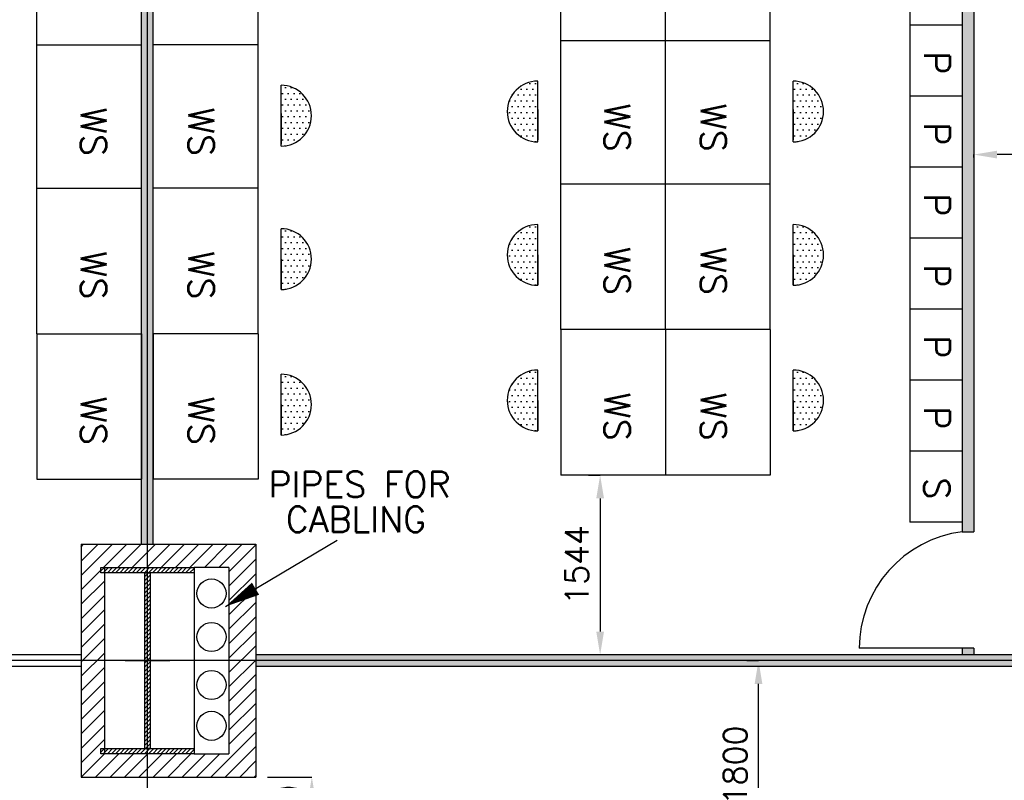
# Model space of a CAD drawing. Extents: x 361682 to 759535, y 756798 to 1113679.
# Tile 45 of 80: x 576829 to 585289, y 950531 to 957065. Entities that reach past the tile are written whole.
import ezdxf

# ---------------------------------------------------------------- set-up
doc = ezdxf.new("R2010")
doc.units = 0
doc.header["$LTSCALE"] = 700
doc.header["$MEASUREMENT"] = 0
doc.header["$PDMODE"] = 2
doc.header["$PDSIZE"] = -1
doc.linetypes.add('CENTER', pattern=[2, 1.25, -0.25, 0.25, -0.25])
doc.layers.get('0').update_dxf_attribs({"linetype": 'CONTINUOUS'})
doc.layers.get('DEFPOINTS').update_dxf_attribs({"linetype": 'CONTINUOUS'})
for name, color, linetype in [('CEN', 2, 'CENTER'), ('COL', 1, 'CONTINUOUS'), ('GRID', 9, 'CONTINUOUS'), ('LAYOUT', 4, 'CONTINUOUS'), ('OWS', 7, 'CONTINUOUS'), ('PH Plan', 7, 'CONTINUOUS'), ('PNL', 6, 'CONTINUOUS'), ('PNLDIM', 6, 'CONTINUOUS'), ('PNLTXT', 2, 'CONTINUOUS'), ('WALL', 7, 'CONTINUOUS'), ('WALLHATCH', 254, 'CONTINUOUS')]:
    doc.layers.add(name, color=color, linetype=linetype)
doc.styles.add('ROMANS', font='romans.shx')
doc.dimstyles.new('STANDARD$0', dxfattribs={"dimtxt": 200, "dimasz": 200, "dimexe": 0, "dimexo": 100, "dimgap": 100, "dimtad": 1, "dimdec": 0, "dimzin": 0, "dimdsep": 46, "dimtxsty": 'ROMANS', "dimcen": 0.09, "dimclrd": 256, "dimclre": 256, "dimclrt": 256, "dimadec": 0, "dimazin": 0, "dimtfac": 1, "dimtdec": 0, "dimtmove": 0, "dimatfit": 3, "dimfxl": 1, "dimtolj": 1, "dimtzin": 0, "dimlwd": -1, "dimlwe": -1, "dimarcsym": 0})
pattern_1 = [(180, (664786.613, 1048286.665), (-25, -50), [0, -50])]
pattern_2 = [(180, (664786.613, 1049536.665), (-25, -50), [0, -50])]
pattern_3 = [(180, (664786.613, 1050768.665), (-25, -50), [0, -50])]
pattern_4 = [(0, (995316.982, 140144.124), (15.625, 31.25), [0, -31.25])]

# ---------------------------------------------------------------- blocks, each defined once
blk = doc.blocks.new('C-ROW COLUMN')
at = {"layer": 'COL'}
h = blk.add_hatch(dxfattribs=at)
h.set_pattern_fill('ANSI31', color=256, scale=200, style=0)
h.set_pattern_definition([(45, (-1315.907, -6.545), (-17.6776695, 17.6776695), [])])
h.paths.add_polyline_path([(77855.4, 120865.1), (77055.4, 120865.1), (77055.4, 120820.1), (77855.4, 120820.1)])
h.paths.add_polyline_path([(77477.9, 120820.1), (77432.9, 120820.1), (77432.9, 119310.1), (77477.9, 119310.1)])
h.paths.add_polyline_path([(77855.4, 119310.1), (77055.4, 119310.1), (77055.4, 119265.1), (77855.4, 119265.1)])
at = {"layer": 'CEN'}
for p, q in [((77455.4, 119265.1), (77455.4, 120865.1)), ((77263.9, 120065.1), (77647, 120065.1))]:
    blk.add_line(p, q, dxfattribs=at)
at = {"layer": 'COL'}
for points in [[(77055.4, 120865.1), (77855.4, 120865.1), (77855.4, 120820.1), (77055.4, 120820.1)], [(77432.9, 120820.1), (77477.9, 120820.1), (77477.9, 119310.1), (77432.9, 119310.1)], [(77055.4, 119310.1), (77855.4, 119310.1), (77855.4, 119265.1), (77055.4, 119265.1)]]:
    blk.add_lwpolyline(points, close=True, dxfattribs=at)
blk = doc.blocks.new('*D2002')
at = {"layer": 'DEFPOINTS', "color": 0, "transparency": 16777216}
for p in [(585027.2, 955982.9), (585027.2, 955906.7), (586926.8, 955906.5)]:
    blk.add_point(p, dxfattribs=at)
at = {"layer": 'PNLDIM', "transparency": 16777216}
for p, q in [((586926.8, 956006.5), (586926.8, 955906.7)), ((585027.2, 955882.9), (585027.2, 955906.7)), ((586726.8, 955906.7), (585227.2, 955906.7))]:
    blk.add_line(p, q, dxfattribs=at)
for points in [[(585227.2, 955940), (585227.2, 955873.3), (585027.2, 955906.7)], [(586726.8, 955940), (586726.8, 955873.3), (586926.8, 955906.7)]]:
    blk.add_solid(points, dxfattribs=at)
at = {"layer": 'PNLDIM', "transparency": 16777216, "insert": (585977, 956106.7), "char_height": 200, "attachment_point": 5, "style": 'ROMANS'}
blk.add_mtext('\\A1;1900', dxfattribs=at)
blk = doc.blocks.new('*D2057')
at = {"layer": 'DEFPOINTS', "color": 0, "transparency": 16777216}
for p in [(578856.8, 950559.5), (578856.8, 949759.5), (579339, 949759.5)]:
    blk.add_point(p, dxfattribs=at)
at = {"layer": 'OWS', "transparency": 16777216}
for p, q in [((578956.8, 950559.5), (579339, 950559.5)), ((579339, 950359.5), (579339, 949959.5)), ((578956.8, 949759.5), (579339, 949759.5))]:
    blk.add_line(p, q, dxfattribs=at)
for points in [[(579305.6, 950359.5), (579372.3, 950359.5), (579339, 950559.5)], [(579305.6, 949959.5), (579372.3, 949959.5), (579339, 949759.5)]]:
    blk.add_solid(points, dxfattribs=at)
at = {"layer": 'OWS', "transparency": 16777216, "insert": (579139, 950234.5), "char_height": 200, "attachment_point": 5, "rotation": 90, "style": 'ROMANS'}
blk.add_mtext('\\A1;800', dxfattribs=at)
blk = doc.blocks.new('*D2058')
at = {"layer": 'DEFPOINTS', "color": 0, "transparency": 16777216}
for p in [(583176.8, 951559.5), (583176.8, 951559.5), (583176.8, 949759.5)]:
    blk.add_point(p, dxfattribs=at)
at = {"layer": 'OWS', "transparency": 16777216}
for p, q in [((583076.8, 951559.5), (583176.8, 951559.5)), ((583176.8, 949959.5), (583176.8, 951359.5)), ((583076.8, 949759.5), (583176.8, 949759.5))]:
    blk.add_line(p, q, dxfattribs=at)
for points in [[(583143.5, 951359.5), (583210.1, 951359.5), (583176.8, 951559.5)], [(583143.5, 949959.5), (583210.1, 949959.5), (583176.8, 949759.5)]]:
    blk.add_solid(points, dxfattribs=at)
at = {"layer": 'OWS', "transparency": 16777216, "insert": (582976.8, 950659.5), "char_height": 200, "attachment_point": 5, "rotation": 90, "style": 'ROMANS'}
blk.add_mtext('\\A1;1800', dxfattribs=at)
blk = doc.blocks.new('*D2172')
at = {"layer": 'DEFPOINTS', "color": 0, "transparency": 16777216}
for p in [(581816.4, 953153), (581773.2, 951609.5), (581816.4, 951609.5)]:
    blk.add_point(p, dxfattribs=at)
at = {"layer": 'PNLDIM', "transparency": 16777216}
for p, q in [((581716.4, 953153), (581816.4, 953153)), ((581816.4, 952953), (581816.4, 951809.5)), ((581873.2, 951609.5), (581816.4, 951609.5))]:
    blk.add_line(p, q, dxfattribs=at)
for points in [[(581783, 952953), (581849.7, 952953), (581816.4, 953153)], [(581783, 951809.5), (581849.7, 951809.5), (581816.4, 951609.5)]]:
    blk.add_solid(points, dxfattribs=at)
at = {"layer": 'PNLDIM', "transparency": 16777216, "insert": (581616.4, 952381.2), "char_height": 200, "attachment_point": 5, "rotation": 90, "style": 'ROMANS'}
blk.add_mtext('\\A1;1544', dxfattribs=at)

msp = doc.modelspace()

# ---------------------------------------------------------------- hatches: boundary and pattern name
h = msp.add_hatch()
h.set_pattern_fill('ANSI31', color=6, scale=700, style=0)
h.set_pattern_definition([(45, (1015254.24, 136046.02), (-61.871843, 61.871843), [])])
h.paths.add_polyline_path([(577556.8, 952314.5), (577526.8, 952314.5), (577526.8, 952359.5), (577926.8, 952359.5), (577926.8, 952559.5), (577356.8, 952559.5), (577356.8, 951559.5), (577556.8, 951559.5)])
h.paths.add_polyline_path([(577556.8, 951559.5), (577356.8, 951559.5), (577356.8, 950559.5), (577926.8, 950559.5), (577926.8, 950759.5), (577526.8, 950759.5), (577526.8, 950804.5), (577556.8, 950804.5)])
h.paths.add_polyline_path([(578856.8, 951559.5), (578626.8, 951559.5), (578626.8, 950759.5), (578326.8, 950759.5), (577926.8, 950759.5), (577926.8, 950559.5), (578856.8, 950559.5)])
h.paths.add_polyline_path([(578856.8, 952178.1), (578626.8, 952041.6), (578626.8, 951559.5), (578856.8, 951559.5)])
h.paths.add_polyline_path([(578856.8, 952559.5), (577926.8, 952559.5), (577926.8, 952359.5), (578326.8, 952359.5), (578626.8, 952359.5), (578626.8, 952041.6), (578856.8, 952178.1)])
at = {"layer": 'PNL'}
h = msp.add_hatch(dxfattribs=at)
h.set_pattern_fill('DOTS', color=6, scale=800, angle=180, style=0)
h.set_pattern_definition([(180, (669187.06, 1050732.665), (-25, -50), [0, -50])])
h.paths.add_polyline_path([(579074.5, 955979.5, 1), (579074.5, 956501.9)])
h = msp.add_hatch(dxfattribs=at)
h.set_pattern_fill('DOTS', color=6, scale=800, angle=180, style=0)
h.set_pattern_definition(pattern_3)
h.paths.add_polyline_path([(581279.5, 956015.5, -1), (581279.5, 956537.9)])
h = msp.add_hatch(dxfattribs=at)
h.set_pattern_fill('DOTS', color=6, scale=800, angle=180, style=0)
h.set_pattern_definition(pattern_3)
h.paths.add_polyline_path([(583475, 956015.5, 1), (583475, 956537.9)])
h = msp.add_hatch(dxfattribs=at)
h.set_pattern_fill('DOTS', color=6, scale=800, angle=180, style=0)
h.set_pattern_definition([(180, (669187.06, 1049500.665), (-25, -50), [0, -50])])
h.paths.add_polyline_path([(579074.5, 954747.5, 1), (579074.5, 955269.9)])
h = msp.add_hatch(dxfattribs=at)
h.set_pattern_fill('DOTS', color=6, scale=800, angle=180, style=0)
h.set_pattern_definition(pattern_2)
h.paths.add_polyline_path([(581279.5, 954783.5, -1), (581279.5, 955305.9)])
h = msp.add_hatch(dxfattribs=at)
h.set_pattern_fill('DOTS', color=6, scale=800, angle=180, style=0)
h.set_pattern_definition(pattern_2)
h.paths.add_polyline_path([(583475, 954783.5, 1), (583475, 955305.9)])
h = msp.add_hatch(dxfattribs=at)
h.set_pattern_fill('DOTS', color=6, scale=800, angle=180, style=0)
h.set_pattern_definition(pattern_1)
h.paths.add_polyline_path([(581279.5, 953533.5, -1), (581279.5, 954055.9)])
h = msp.add_hatch(dxfattribs=at)
h.set_pattern_fill('DOTS', color=6, scale=800, angle=180, style=0)
h.set_pattern_definition(pattern_1)
h.paths.add_polyline_path([(583475, 953533.5, 1), (583475, 954055.9)])
h = msp.add_hatch(dxfattribs=at)
h.set_pattern_fill('DOTS', color=6, scale=800, angle=180, style=0)
h.set_pattern_definition([(180, (669187.06, 1048250.665), (-25, -50), [0, -50])])
h.paths.add_polyline_path([(579074.5, 953497.5, 1), (579074.5, 954019.9)])
at = {"layer": 'WALLHATCH'}
h = msp.add_hatch(dxfattribs=at)
h.set_pattern_fill('DOTS', color=2, scale=500)
h.set_pattern_definition(pattern_4)
h.paths.add_polyline_path([(585027.2, 962509.5), (584927.2, 962509.5), (584927.2, 961899.5), (584927.2, 961289.5), (584927.2, 960679.5), (584927.2, 960069.5), (584927.2, 959459.5), (584927.2, 958849.5), (584927.2, 958239.5), (584927.2, 957629.5), (584927.2, 957019.5), (584927.2, 956409.5), (584927.2, 955799.5), (584927.2, 955189.5), (584927.2, 954579.5), (584927.2, 953969.5), (584927.2, 953359.5), (584927.2, 952749.5), (584927.2, 952667), (585027.2, 952667)])
h.paths.add_polyline_path([(585027.2, 951667), (584927.2, 951667), (584927.2, 951609.5), (585027.2, 951609.5)])
h = msp.add_hatch(dxfattribs=at)
h.set_pattern_fill('DOTS', color=2, scale=500)
h.set_pattern_definition(pattern_4)
h.paths.add_polyline_path([(577926.8, 960759.5), (577876.8, 960759.5), (577876.8, 952559.5), (577926.8, 952559.5)])
h.paths.add_polyline_path([(577976.8, 960759.5), (577926.8, 960759.5), (577926.8, 952559.5), (577976.8, 952559.5)])
h.paths.add_polyline_path([(577976.8, 961859.5), (577926.8, 961859.5), (577926.8, 961759.5), (577976.8, 961759.5)])
h.paths.add_polyline_path([(577926.8, 961859.5), (577876.8, 961859.5), (577876.8, 961759.5), (577926.8, 961759.5)])
h = msp.add_hatch(dxfattribs=at)
h.set_pattern_fill('DOTS', color=2, scale=500)
h.set_pattern_definition(pattern_4)
h.paths.add_polyline_path([(587856.8, 951609.5), (578856.8, 951609.5), (578856.8, 951559.5), (587856.8, 951559.5)])
h.paths.add_polyline_path([(585027.2, 951667), (584927.2, 951667), (584927.2, 951609.5), (585027.2, 951609.5)])
h = msp.add_hatch(dxfattribs=at)
h.set_pattern_fill('DOTS', color=2, scale=500)
h.set_pattern_definition(pattern_4)
h.paths.add_polyline_path([(587856.8, 951559.5), (578856.8, 951559.5), (578856.8, 951509.5), (587856.8, 951509.5)])

# ---------------------------------------------------------------- linework, layer by layer
at = {"color": 6}
for p, q in [((577356.8, 952559.5), (577356.8, 950559.5)), ((577356.8, 952559.5), (578856.8, 952559.5)), ((578856.8, 952559.5), (578856.8, 950559.5)), ((577556.8, 952359.5), (577556.8, 950759.5)), ((578326.8, 952359.5), (578326.8, 950759.5)), ((578626.8, 952359.5), (578326.8, 952359.5)), ((578626.8, 952359.5), (578626.8, 950759.5)), ((578326.8, 950759.5), (578626.8, 950759.5)), ((577356.8, 950559.5), (578856.8, 950559.5))]:
    msp.add_line(p, q, dxfattribs=at)
at = {"layer": 'GRID'}
for p, q in [((577926.8, 931735), (577926.8, 997057.2)), ((587856.8, 951559.5), (570506.8, 951559.5))]:
    msp.add_line(p, q, dxfattribs=at)
at = {"layer": 'LAYOUT', "color": 7}
msp.add_line((578597.7, 952024.3), (579557.5, 952594.1), dxfattribs=at)
msp.add_lwpolyline([(578597.7, 952024.3, 0, 121.6, 0), (578855.3, 952177.2, 121.6, 121.6, 0)], format="xyseb", dxfattribs=at)
at = {"layer": 'LAYOUT', "color": 2}
for centre in [(578476.8, 952136.3), (578476.8, 951762.7), (578476.8, 951350.4), (578476.8, 950999.3)]:
    msp.add_circle(centre, 125, dxfattribs=at)
at = {"layer": 'PNL', "color": 3}
for p, q in [((581477.2, 956867), (581477.2, 958117)), ((581477.2, 956867), (581477.2, 958117)), ((581477.2, 956867), (581477.2, 958117)), ((581477.2, 956867), (581477.2, 958117)), ((581477.2, 956867), (581477.2, 958117)), ((582377.2, 956867), (582377.2, 958117)), ((582377.2, 956867), (582377.2, 958117)), ((582377.2, 956867), (582377.2, 958117)), ((583277.2, 956867), (583277.2, 958117)), ((576976.8, 956831), (576976.8, 958081)), ((578876.8, 956831), (578876.8, 958081)), ((584477.2, 957629.5), (584477.2, 957019.5)), ((584927.2, 957629.5), (584927.2, 957019.5)), ((584927.2, 957019.5), (584477.2, 957019.5)), ((584927.2, 957019.5), (584477.2, 957019.5)), ((584927.2, 957019.5), (584477.2, 957019.5)), ((584927.2, 957019.5), (584477.2, 957019.5)), ((584927.2, 957019.5), (584477.2, 957019.5)), ((584477.2, 957019.5), (584477.2, 956409.5)), ((584927.2, 957019.5), (584527.2, 957019.5)), ((584927.2, 957019.5), (584927.2, 956409.5)), ((576976.8, 955599), (576976.8, 956849)), ((576976.8, 956849), (577876.8, 956849)), ((577876.8, 955599), (577876.8, 956849)), ((577876.8, 955599), (577876.8, 956849)), ((577876.8, 955599), (577876.8, 956849)), ((577876.8, 955599), (577876.8, 956849)), ((577976.8, 955599), (577976.8, 956849)), ((577976.8, 955599), (577976.8, 956849)), ((577976.8, 955599), (577976.8, 956849)), ((578876.8, 956849), (577976.8, 956849)), ((577976.8, 955599), (577976.8, 956849)), ((578876.8, 955599), (578876.8, 956849)), ((581477.2, 955635), (581477.2, 956885)), ((581477.2, 955635), (581477.2, 956885)), ((581477.2, 955635), (581477.2, 956885)), ((581477.2, 955635), (581477.2, 956885)), ((581477.2, 955635), (581477.2, 956885)), ((583277.2, 956885), (581477.2, 956885)), ((582377.2, 955635), (582377.2, 956885)), ((582377.2, 955635), (582377.2, 956885)), ((582377.2, 955635), (582377.2, 956885)), ((583277.2, 955635), (583277.2, 956885)), ((584927.2, 956409.5), (584477.2, 956409.5)), ((584927.2, 956409.5), (584477.2, 956409.5)), ((584927.2, 956409.5), (584477.2, 956409.5)), ((584927.2, 956409.5), (584477.2, 956409.5)), ((584927.2, 956409.5), (584477.2, 956409.5)), ((584477.2, 956409.5), (584477.2, 955799.5)), ((584927.2, 956409.5), (584527.2, 956409.5)), ((584927.2, 956409.5), (584927.2, 955799.5)), ((584927.2, 955799.5), (584477.2, 955799.5)), ((584927.2, 955799.5), (584477.2, 955799.5)), ((584927.2, 955799.5), (584477.2, 955799.5)), ((584927.2, 955799.5), (584477.2, 955799.5)), ((584927.2, 955799.5), (584477.2, 955799.5)), ((584477.2, 955799.5), (584477.2, 955189.5)), ((584927.2, 955799.5), (584527.2, 955799.5)), ((584927.2, 955799.5), (584927.2, 955189.5)), ((581477.2, 954403), (581477.2, 955653)), ((581477.2, 954403), (581477.2, 955653)), ((581477.2, 954403), (581477.2, 955653)), ((581477.2, 954403), (581477.2, 955653)), ((581477.2, 954403), (581477.2, 955653)), ((583277.2, 955653), (581477.2, 955653)), ((582377.2, 954403), (582377.2, 955653)), ((582377.2, 954403), (582377.2, 955653)), ((582377.2, 954403), (582377.2, 955653)), ((583277.2, 954403), (583277.2, 955653)), ((576976.8, 954367), (576976.8, 955617)), ((576976.8, 955617), (577876.8, 955617)), ((577876.8, 954367), (577876.8, 955617)), ((577876.8, 954367), (577876.8, 955617)), ((577876.8, 954367), (577876.8, 955617)), ((577876.8, 954367), (577876.8, 955617)), ((577976.8, 954367), (577976.8, 955617)), ((577976.8, 954367), (577976.8, 955617)), ((577976.8, 954367), (577976.8, 955617)), ((578876.8, 955617), (577976.8, 955617)), ((577976.8, 954367), (577976.8, 955617)), ((578876.8, 954367), (578876.8, 955617)), ((584927.2, 955189.5), (584477.2, 955189.5)), ((584927.2, 955189.5), (584477.2, 955189.5)), ((584927.2, 955189.5), (584477.2, 955189.5)), ((584927.2, 955189.5), (584477.2, 955189.5)), ((584927.2, 955189.5), (584477.2, 955189.5)), ((584477.2, 955189.5), (584477.2, 954579.5)), ((584927.2, 955189.5), (584527.2, 955189.5)), ((584927.2, 955189.5), (584927.2, 954579.5)), ((584927.2, 954579.5), (584477.2, 954579.5)), ((584927.2, 954579.5), (584477.2, 954579.5)), ((584927.2, 954579.5), (584477.2, 954579.5)), ((584927.2, 954579.5), (584477.2, 954579.5)), ((584927.2, 954579.5), (584477.2, 954579.5)), ((584477.2, 954579.5), (584477.2, 953969.5)), ((584927.2, 954579.5), (584527.2, 954579.5)), ((584927.2, 954579.5), (584927.2, 953969.5)), ((581477.2, 954403), (581477.2, 953153)), ((581477.2, 954403), (581477.2, 953153)), ((581477.2, 954403), (581477.2, 953153)), ((581477.2, 954403), (581477.2, 953153)), ((581477.2, 954403), (581477.2, 953153)), ((583277.2, 954403), (581477.2, 954403)), ((582377.2, 954403), (582377.2, 953153)), ((582377.2, 954403), (582377.2, 953153)), ((582377.2, 954403), (582377.2, 953153)), ((583277.2, 954403), (583277.2, 953153)), ((576976.8, 954367), (576976.8, 953117)), ((576976.8, 954367), (577876.8, 954367)), ((577876.8, 954367), (577876.8, 953117)), ((577876.8, 954367), (577876.8, 953117)), ((577876.8, 954367), (577876.8, 953117)), ((577876.8, 954367), (577876.8, 953117)), ((577976.8, 954367), (577976.8, 953117)), ((577976.8, 954367), (577976.8, 953117)), ((577976.8, 954367), (577976.8, 953117)), ((578876.8, 954367), (577976.8, 954367)), ((577976.8, 954367), (577976.8, 953117)), ((578876.8, 954367), (578876.8, 953117)), ((584927.2, 953969.5), (584477.2, 953969.5)), ((584927.2, 953969.5), (584477.2, 953969.5)), ((584927.2, 953969.5), (584477.2, 953969.5)), ((584927.2, 953969.5), (584477.2, 953969.5)), ((584927.2, 953969.5), (584477.2, 953969.5)), ((584477.2, 953969.5), (584477.2, 953359.5)), ((584927.2, 953969.5), (584527.2, 953969.5)), ((584927.2, 953969.5), (584927.2, 953359.5)), ((584927.2, 953359.5), (584477.2, 953359.5)), ((584927.2, 953359.5), (584477.2, 953359.5)), ((584927.2, 953359.5), (584477.2, 953359.5)), ((584927.2, 953359.5), (584477.2, 953359.5)), ((584927.2, 953359.5), (584477.2, 953359.5)), ((584477.2, 953359.5), (584477.2, 952749.5)), ((584927.2, 953359.5), (584527.2, 953359.5)), ((584927.2, 953359.5), (584927.2, 952749.5)), ((576976.8, 953117), (577876.8, 953117)), ((578876.8, 953117), (577976.8, 953117)), ((583277.2, 953153), (581477.2, 953153)), ((584927.2, 952749.5), (584477.2, 952749.5))]:
    msp.add_line(p, q, dxfattribs=at)
at = {"layer": 'PNL', "color": 6}
for p, q in [((579074.5, 955979.5), (579074.5, 956501.9)), ((581279.5, 956015.5), (581279.5, 956537.9)), ((583475, 956015.5), (583475, 956537.9)), ((579074.5, 956258.7), (579074.5, 955997.5)), ((581279.5, 956294.7), (581279.5, 956033.5)), ((583475, 956294.7), (583475, 956033.5)), ((579074.5, 954747.5), (579074.5, 955269.9)), ((581279.5, 954783.5), (581279.5, 955305.9)), ((583475, 954783.5), (583475, 955305.9)), ((579074.5, 955008.7), (579074.5, 954747.5)), ((581279.5, 955044.7), (581279.5, 954783.5)), ((583475, 955044.7), (583475, 954783.5)), ((581279.5, 953533.5), (581279.5, 954055.9)), ((583475, 953533.5), (583475, 954055.9)), ((579074.5, 953497.5), (579074.5, 954019.9)), ((581279.5, 953794.7), (581279.5, 953533.5)), ((583475, 953794.7), (583475, 953533.5)), ((579074.5, 953758.7), (579074.5, 953497.5))]:
    msp.add_line(p, q, dxfattribs=at)
at = {"layer": 'PNL', "color": 7}
msp.add_line((577876.8, 952559.5), (577976.8, 952559.5), dxfattribs=at)
at = {"layer": 'PNL', "color": 6}
for centre, start, end in [((579074.5, 956240.7), 270, 90), ((581279.5, 956276.7), 90, 270), ((583475, 956276.7), 270, 90), ((579074.5, 955008.7), 270, 90), ((581279.5, 955044.7), 90, 270), ((583475, 955044.7), 270, 90), ((581279.5, 953794.7), 90, 270), ((583475, 953794.7), 270, 90), ((579074.5, 953758.7), 270, 90)]:
    msp.add_arc(centre, 261.2, start, end, dxfattribs=at)
at = {"layer": 'WALL', "color": 60}
for p, q in [((585027.2, 962509.5), (585027.2, 952667)), ((584927.2, 962502), (584927.2, 952667)), ((577876.8, 952559.5), (577876.8, 960759.5)), ((577976.8, 952559.5), (577976.8, 960759.5)), ((577356.8, 951609.5), (570506.8, 951609.5)), ((577356.8, 951609.5), (577356.8, 951509.5)), ((578856.8, 951609.5), (578856.8, 951509.5)), ((587856.8, 951609.5), (578856.8, 951609.5)), ((584927.2, 951667), (584927.2, 951609.5)), ((585027.2, 951667), (585027.2, 951609.5)), ((577356.8, 951509.5), (570506.8, 951509.5)), ((587856.8, 951509.5), (578856.8, 951509.5))]:
    msp.add_line(p, q, dxfattribs=at)
at = {"layer": 'WALL', "color": 6}
for p, q in [((584927.2, 952667), (585027.2, 952667)), ((585027.2, 951667), (584042.2, 951667))]:
    msp.add_line(p, q, dxfattribs=at)
msp.add_arc((585054.2, 951663.1), 1011.9, 97.20527, 179.77707, dxfattribs=at)

# ---------------------------------------------------------------- block references
msp.add_blockref('C-ROW COLUMN', (500471.4, 831494.3))
msp.add_blockref('C-ROW COLUMN', (500471.4, 831494.3))

# ---------------------------------------------------------------- texts
at = {"layer": 'PH Plan', "style": 'ROMANS'}
for s, p in [('PIPES FOR', (578966.8, 952962.9)), ('CABLING', (579114.7, 952663.2))]:
    msp.add_text(s, height=220, dxfattribs=at).set_placement(p)
at = {"layer": 'PNLTXT', "style": 'ROMANS'}
for s, p in [('P', (584601.1, 956792.9)), ('WS', (581854.2, 956344.8)), ('WS', (582680.3, 956344.8)), ('WS', (577353.8, 956308.8)), ('WS', (578279.8, 956308.8)), ('P', (584601.1, 956182.9)), ('P', (584601.1, 955572.9)), ('WS', (577353.8, 955076.8)), ('WS', (578279.8, 955076.8)), ('WS', (581854.2, 955112.8)), ('WS', (582680.3, 955112.8)), ('P', (584601.1, 954962.9)), ('P', (584601.1, 954352.9)), ('WS', (577353.8, 953826.8)), ('WS', (578279.8, 953826.8)), ('WS', (581854.2, 953862.8)), ('WS', (582680.3, 953862.8)), ('P', (584601.1, 953742.9)), ('S', (584601.1, 953132.9))]:
    msp.add_text(s, height=220, rotation=270, dxfattribs=at).set_placement(p)

# ---------------------------------------------------------------- dimensions: what is measured, and where the dimension line sits
at = {"layer": 'OWS', "color": 7}
dim = msp.add_linear_dim(base=(583176.8, 951559.5), p1=(583176.8, 949759.5), p2=(583176.8, 951559.5), angle=90, dimstyle='STANDARD$0', override={"dimfxl": 0.5, "dimarcsym": 2}, dxfattribs=at)
dim.commit()
dim.dimension.update_dxf_attribs({"geometry": '*D2058', "text_midpoint": (582976.8, 950659.5)})
dim = msp.add_linear_dim(base=(579339, 949759.5), p1=(578856.8, 950559.5), p2=(578856.8, 949759.5), angle=90, dimstyle='STANDARD$0', override={"dimfxl": 0.5, "dimarcsym": 2}, dxfattribs=at)
dim.commit()
dim.dimension.update_dxf_attribs({"geometry": '*D2057', "text_midpoint": (579339, 950234.5), "dimtype": 160})
at = {"layer": 'PNLDIM', "color": 60}
for base, p1, p2, angle, picture, middle in [((585027.2, 955906.7), (586926.8, 955906.5), (585027.2, 955982.9), 180, '*D2002', (585977, 956106.7)), ((581816.3515429, 951609.4987021), (581816.3515429, 953152.9987021), (581773.2343518, 951609.4987021), 90, '*D2172', (581616.3515429, 952381.2487021))]:
    dim = msp.add_linear_dim(base=base, p1=p1, p2=p2, angle=angle, dimstyle='STANDARD$0', override={"dimfxl": 0.5, "dimarcsym": 2}, dxfattribs=at)
    dim.commit()
    dim.dimension.update_dxf_attribs({"geometry": picture, "text_midpoint": middle})

doc.saveas('drawing.dxf')
